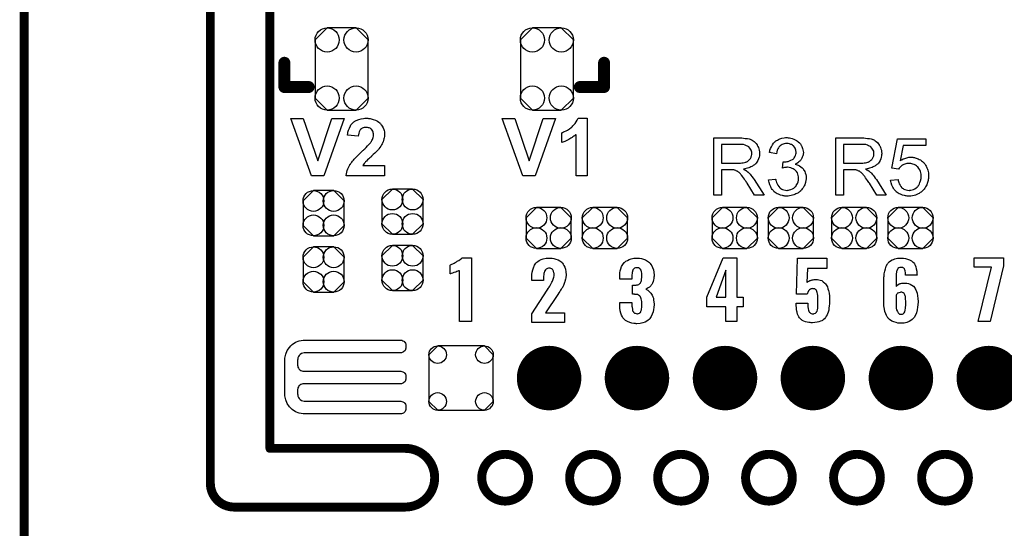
# Model space of a CAD drawing. Extents: x -0.07 to 0.95, y -0.15 to 2.1.
# Tile 9 of 13: x -0.05 to 0.61, y 0.95 to 1.29. Entities that reach past the tile are written whole.
import ezdxf

# ---------------------------------------------------------------- set-up
doc = ezdxf.new("R2010")
doc.units = 0
doc.layers.get('0').update_dxf_attribs({"linetype": 'CONTINUOUS'})
for name, color, linetype in [('gko', 6, 'CONTINUOUS'), ('gto', 2, 'CONTINUOUS'), ('gts', 1, 'CONTINUOUS')]:
    doc.layers.add(name, color=color, linetype=linetype)

# ---------------------------------------------------------------- blocks, each defined once
blk = doc.blocks.new('D34')
at = {"const_width": 0.003}
blk.add_lwpolyline([(-0.0015, 0, 1), (0.0015, 0, 1)], format="xyb", close=True, dxfattribs=at)
blk = doc.blocks.new('D33')
at = {"const_width": 0.004}
blk.add_lwpolyline([(-0.002, 0, 1), (0.002, 0, 1)], format="xyb", close=True, dxfattribs=at)
blk = doc.blocks.new('D75')
blk.add_lwpolyline([(-0.0068, -0.0152), (0.0068, -0.0152), (0.0138, -0.0082), (0.0138, 0.0082), (0.0068, 0.0152), (-0.0068, 0.0152), (-0.0138, 0.0082), (-0.0138, -0.0082)], close=True)
for centre in [(-0.0068, 0.0082), (0.0068, 0.0082), (-0.0068, -0.0082), (0.0068, -0.0082)]:
    blk.add_circle(centre, 0.007)
blk = doc.blocks.new('D77')
blk.add_lwpolyline([(0.0152, -0.0068), (0.0152, 0.0068), (0.0082, 0.0138), (-0.0082, 0.0138), (-0.0152, 0.0068), (-0.0152, -0.0068), (-0.0082, -0.0138), (0.0082, -0.0138)], close=True)
for centre in [(-0.0082, 0.0068), (0.0082, 0.0068), (-0.0082, -0.0068), (0.0082, -0.0068)]:
    blk.add_circle(centre, 0.007)
blk = doc.blocks.new('D78')
blk.add_lwpolyline([(-0.0178, 0.0195), (-0.0178, -0.0195), (-0.0097, -0.0276), (0.0097, -0.0276), (0.0178, -0.0195), (0.0178, 0.0195), (0.0097, 0.0276), (-0.0097, 0.0276)], close=True)
for centre in [(-0.0097, 0.0195), (0.0097, 0.0195), (-0.0097, -0.0195), (0.0097, -0.0195)]:
    blk.add_circle(centre, 0.0081)
blk = doc.blocks.new('D42')
at = {"const_width": 0.02165}
blk.add_lwpolyline([(-0.010825, 0, 1), (0.010825, 0, 1)], format="xyb", close=True, dxfattribs=at)
blk = doc.blocks.new('D43')
blk.add_lwpolyline([(0.0216, -0.0157), (0.0216, 0.0157), (0.0157, 0.0216), (-0.0157, 0.0216), (-0.0216, 0.0157), (-0.0216, -0.0157), (-0.0157, -0.0216), (0.0157, -0.0216)], close=True)
for centre in [(-0.0157, 0.0157), (0.0157, 0.0157), (-0.0157, -0.0157), (0.0157, -0.0157)]:
    blk.add_circle(centre, 0.0059)

msp = doc.modelspace()

# ---------------------------------------------------------------- linework, layer by layer
at = {"layer": 'gko', "color": 6, "const_width": 0.006}
for points in [[(0.075, 0.9764), (0.075, 2.1)], [(0.115, 1), (0.115, 2.055)], [(-0.05, -0.15), (-0.05, 2.01)], [(0.115, 1), (0.2059, 1)], [(0.075, 0.9764), (0.075, 0.9764)], [(0.075, 0.9764), (0.075, 0.9764)], [(0.2572, 0.9803), (0.2572, 0.9803)], [(0.2886, 0.9803), (0.2886, 0.9803)], [(0.2886, 0.9803), (0.2886, 0.9803)], [(0.3162, 0.9803), (0.3162, 0.9803)], [(0.3476, 0.9803), (0.3476, 0.9803)], [(0.3476, 0.9803), (0.3476, 0.9803)], [(0.3753, 0.9803), (0.3753, 0.9803)], [(0.4067, 0.9803), (0.4067, 0.9803)], [(0.4067, 0.9803), (0.4067, 0.9803)], [(0.4343, 0.9803), (0.4343, 0.9803)], [(0.4657, 0.9803), (0.4657, 0.9803)], [(0.4657, 0.9803), (0.4657, 0.9803)], [(0.4934, 0.9803), (0.4934, 0.9803)], [(0.5248, 0.9803), (0.5248, 0.9803)], [(0.5248, 0.9803), (0.5248, 0.9803)], [(0.5525, 0.9803), (0.5525, 0.9803)], [(0.5839, 0.9803), (0.5839, 0.9803)], [(0.5839, 0.9803), (0.5839, 0.9803)], [(0.0907, 0.9606), (0.2059, 0.9606)], [(0.2059, 0.9606), (0.2059, 0.9606)], [(0.2059, 0.9606), (0.2059, 0.9606)]]:
    msp.add_lwpolyline(points, dxfattribs=at)
for points in [[(0.2059, 0.9606, 1), (0.2059, 1)], [(0.2886, 0.9803, 1), (0.2572, 0.9803)], [(0.3476, 0.9803, 1), (0.3162, 0.9803)], [(0.4067, 0.9803, 1), (0.3753, 0.9803)], [(0.4657, 0.9803, 1), (0.4343, 0.9803)], [(0.5248, 0.9803, 1), (0.4934, 0.9803)], [(0.5839, 0.9803, 1), (0.5525, 0.9803)], [(0.075, 0.9764, 0.409717), (0.0907, 0.9606)], [(0.2572, 0.9803, 1), (0.2886, 0.9803)], [(0.3162, 0.9803, 1), (0.3476, 0.9803)], [(0.3753, 0.9803, 1), (0.4067, 0.9803)], [(0.4343, 0.9803, 1), (0.4657, 0.9803)], [(0.4934, 0.9803, 1), (0.5248, 0.9803)], [(0.5525, 0.9803, 1), (0.5839, 0.9803)]]:
    msp.add_lwpolyline(points, format="xyb", dxfattribs=at)
at = {"layer": 'gto', "color": 2, "const_width": 0.008}
for points in [[(0.1247, 1.2426), (0.1247, 1.2589)], [(0.3393, 1.2426), (0.3393, 1.2589)], [(0.1247, 1.2426), (0.141, 1.2426)], [(0.323, 1.2426), (0.3393, 1.2426)]]:
    msp.add_lwpolyline(points, dxfattribs=at)
at = {"layer": 'gto', "color": 2}
for points in [[(0.1511, 1.183), (0.1428, 1.183), (0.129, 1.2214), (0.1374, 1.2214), (0.1471, 1.193), (0.1565, 1.2214), (0.1648, 1.2214), (0.1511, 1.183)], [(0.1807, 1.2216), (0.1812, 1.2215), (0.1817, 1.2215), (0.1823, 1.2214), (0.183, 1.2212), (0.1844, 1.2209), (0.1859, 1.2203), (0.1867, 1.22), (0.1873, 1.2196), (0.1881, 1.2191), (0.1887, 1.2185), (0.1887, 1.2185), (0.1888, 1.2184), (0.1889, 1.2182), (0.1892, 1.218), (0.1894, 1.2177), (0.1897, 1.2173), (0.19, 1.2169), (0.1903, 1.2164), (0.1909, 1.2153), (0.1914, 1.214), (0.1917, 1.2133), (0.1918, 1.2125), (0.1919, 1.2117), (0.1919, 1.2109), (0.1919, 1.2107), (0.1919, 1.2104), (0.1919, 1.2099), (0.1918, 1.2093), (0.1917, 1.2085), (0.1915, 1.2077), (0.1913, 1.2068), (0.191, 1.2059), (0.1909, 1.2058), (0.1908, 1.2055), (0.1906, 1.205), (0.1903, 1.2044), (0.1899, 1.2037), (0.1894, 1.2029), (0.1888, 1.202), (0.1881, 1.201), (0.188, 1.201), (0.1878, 1.2007), (0.1874, 1.2003), (0.1869, 1.1998), (0.1863, 1.1991), (0.1854, 1.1982), (0.1844, 1.1973), (0.1832, 1.1961), (0.1832, 1.196), (0.1831, 1.196), (0.1829, 1.1958), (0.1827, 1.1956), (0.1821, 1.195), (0.1813, 1.1944), (0.1806, 1.1937), (0.1799, 1.1929), (0.1792, 1.1923), (0.179, 1.192), (0.1788, 1.1918), (0.1787, 1.1918), (0.1786, 1.1917), (0.1785, 1.1914), (0.1782, 1.1912), (0.1777, 1.1905), (0.1773, 1.1898), (0.1919, 1.1898), (0.1919, 1.183), (0.1661, 1.183), (0.1661, 1.1831), (0.1661, 1.1832), (0.1662, 1.1834), (0.1662, 1.1837), (0.1663, 1.184), (0.1664, 1.1844), (0.1666, 1.1854), (0.1669, 1.1865), (0.1674, 1.1877), (0.1679, 1.189), (0.1686, 1.1903), (0.1686, 1.1904), (0.1687, 1.1905), (0.1688, 1.1907), (0.1691, 1.1909), (0.1693, 1.1913), (0.1696, 1.1917), (0.17, 1.1922), (0.1705, 1.1928), (0.171, 1.1934), (0.1716, 1.1941), (0.1722, 1.1949), (0.173, 1.1957), (0.1738, 1.1965), (0.1748, 1.1975), (0.1758, 1.1985), (0.1769, 1.1995), (0.177, 1.1996), (0.1771, 1.1998), (0.1773, 1.2), (0.1777, 1.2003), (0.1781, 1.2006), (0.1786, 1.2011), (0.1796, 1.2021), (0.1806, 1.2031), (0.1816, 1.2042), (0.182, 1.2046), (0.1824, 1.2051), (0.1828, 1.2055), (0.183, 1.2059), (0.1831, 1.206), (0.1832, 1.2063), (0.1835, 1.2067), (0.1838, 1.2073), (0.1841, 1.208), (0.1843, 1.2088), (0.1845, 1.2095), (0.1846, 1.2104), (0.1846, 1.2104), (0.1846, 1.2105), (0.1846, 1.2107), (0.1845, 1.2112), (0.1844, 1.2118), (0.1842, 1.2124), (0.184, 1.213), (0.1837, 1.2136), (0.1832, 1.2142), (0.1832, 1.2142), (0.183, 1.2144), (0.1827, 1.2146), (0.1823, 1.2149), (0.1817, 1.2151), (0.1811, 1.2153), (0.1804, 1.2155), (0.1796, 1.2155), (0.1792, 1.2155), (0.1787, 1.2155), (0.1782, 1.2154), (0.1776, 1.2152), (0.177, 1.2149), (0.1764, 1.2146), (0.1758, 1.2141), (0.1758, 1.2141), (0.1756, 1.2139), (0.1754, 1.2135), (0.1752, 1.213), (0.1749, 1.2124), (0.1747, 1.2116), (0.1745, 1.2106), (0.1743, 1.2095), (0.167, 1.2103), (0.167, 1.2103), (0.1671, 1.2105), (0.1671, 1.2108), (0.1672, 1.2112), (0.1672, 1.2117), (0.1674, 1.2123), (0.1676, 1.2129), (0.1677, 1.2136), (0.1683, 1.215), (0.169, 1.2165), (0.1694, 1.2172), (0.1699, 1.2179), (0.1705, 1.2184), (0.1711, 1.219), (0.1711, 1.219), (0.1712, 1.2191), (0.1714, 1.2192), (0.1717, 1.2194), (0.172, 1.2196), (0.1725, 1.2198), (0.1729, 1.2201), (0.1735, 1.2203), (0.1741, 1.2206), (0.1747, 1.2208), (0.1762, 1.2212), (0.1779, 1.2215), (0.1788, 1.2216), (0.1797, 1.2216), (0.1803, 1.2216), (0.1807, 1.2216)], [(0.2931, 1.183), (0.2848, 1.183), (0.271, 1.2214), (0.2794, 1.2214), (0.2891, 1.193), (0.2985, 1.2214), (0.3068, 1.2214), (0.2931, 1.183)], [(0.3279, 1.183), (0.3205, 1.183), (0.3205, 1.2108), (0.3205, 1.2107), (0.3203, 1.2106), (0.3201, 1.2105), (0.3198, 1.2102), (0.3194, 1.2099), (0.319, 1.2095), (0.3184, 1.2091), (0.3178, 1.2087), (0.3171, 1.2083), (0.3164, 1.2078), (0.3156, 1.2073), (0.3148, 1.2069), (0.313, 1.206), (0.311, 1.2053), (0.311, 1.2119), (0.3111, 1.2119), (0.3111, 1.212), (0.3113, 1.212), (0.3115, 1.2121), (0.3121, 1.2124), (0.3128, 1.2127), (0.3138, 1.2131), (0.3148, 1.2137), (0.316, 1.2145), (0.3172, 1.2154), (0.3173, 1.2155), (0.3174, 1.2155), (0.3176, 1.2157), (0.3178, 1.2159), (0.3184, 1.2165), (0.3191, 1.2172), (0.3198, 1.2181), (0.3206, 1.2192), (0.3213, 1.2204), (0.3219, 1.2216), (0.3279, 1.2216), (0.3279, 1.183)], [(0.4313, 1.2084), (0.4318, 1.2084), (0.4329, 1.2083), (0.4341, 1.2081), (0.4355, 1.208), (0.4367, 1.2077), (0.4373, 1.2075), (0.4378, 1.2074), (0.4379, 1.2074), (0.4379, 1.2073), (0.4383, 1.2071), (0.4388, 1.2069), (0.4394, 1.2065), (0.44, 1.206), (0.4408, 1.2054), (0.4414, 1.2046), (0.4421, 1.2037), (0.4421, 1.2036), (0.4421, 1.2036), (0.4424, 1.2032), (0.4426, 1.2027), (0.4429, 1.202), (0.4432, 1.2011), (0.4435, 1.2001), (0.4436, 1.1991), (0.4437, 1.1979), (0.4437, 1.1979), (0.4437, 1.1977), (0.4437, 1.1975), (0.4436, 1.1973), (0.4436, 1.1969), (0.4436, 1.1965), (0.4434, 1.1955), (0.443, 1.1944), (0.4426, 1.1933), (0.4419, 1.1921), (0.4415, 1.1915), (0.441, 1.191), (0.441, 1.1909), (0.4409, 1.1909), (0.4408, 1.1907), (0.4405, 1.1905), (0.4403, 1.1903), (0.4399, 1.1901), (0.4395, 1.1898), (0.439, 1.1895), (0.4385, 1.1892), (0.4379, 1.1889), (0.4372, 1.1886), (0.4365, 1.1883), (0.4356, 1.1881), (0.4348, 1.1878), (0.4339, 1.1876), (0.4329, 1.1875), (0.433, 1.1874), (0.4332, 1.1873), (0.4335, 1.1871), (0.434, 1.1869), (0.435, 1.1863), (0.4355, 1.1859), (0.4359, 1.1855), (0.436, 1.1854), (0.4363, 1.1852), (0.4368, 1.1847), (0.4373, 1.1842), (0.4379, 1.1834), (0.4386, 1.1825), (0.4394, 1.1815), (0.4401, 1.1804), (0.4467, 1.17), (0.4404, 1.17), (0.4354, 1.178), (0.4354, 1.178), (0.4353, 1.1782), (0.4351, 1.1783), (0.435, 1.1785), (0.4346, 1.1792), (0.4341, 1.1799), (0.4335, 1.1808), (0.4329, 1.1817), (0.4323, 1.1825), (0.4317, 1.1833), (0.4316, 1.1833), (0.4315, 1.1835), (0.4312, 1.1839), (0.4308, 1.1843), (0.43, 1.1851), (0.4295, 1.1855), (0.4291, 1.1858), (0.429, 1.1859), (0.4289, 1.1859), (0.4287, 1.186), (0.4284, 1.1862), (0.428, 1.1864), (0.4277, 1.1865), (0.4268, 1.1868), (0.4267, 1.1868), (0.4266, 1.1869), (0.4264, 1.1869), (0.4261, 1.1869), (0.4257, 1.187), (0.4253, 1.187), (0.4247, 1.187), (0.4181, 1.187), (0.4181, 1.17), (0.413, 1.17), (0.413, 1.2084), (0.4308, 1.2084), (0.4313, 1.2084)], [(0.4302, 1.2041), (0.4181, 1.2041), (0.4181, 1.1914), (0.4295, 1.1914), (0.4302, 1.1915), (0.431, 1.1915), (0.4319, 1.1916), (0.4328, 1.1917), (0.4336, 1.1919), (0.4344, 1.1921), (0.4345, 1.1921), (0.4348, 1.1923), (0.4351, 1.1924), (0.4355, 1.1926), (0.436, 1.193), (0.4365, 1.1934), (0.437, 1.1939), (0.4374, 1.1944), (0.4375, 1.1945), (0.4376, 1.1947), (0.4378, 1.195), (0.438, 1.1955), (0.4381, 1.196), (0.4383, 1.1965), (0.4384, 1.1972), (0.4385, 1.1979), (0.4385, 1.1979), (0.4385, 1.198), (0.4384, 1.1983), (0.4384, 1.1988), (0.4383, 1.1995), (0.438, 1.2001), (0.4376, 1.2009), (0.4371, 1.2016), (0.4365, 1.2024), (0.4364, 1.2024), (0.4361, 1.2026), (0.4356, 1.2029), (0.4349, 1.2032), (0.4341, 1.2036), (0.433, 1.2039), (0.4317, 1.2041), (0.4302, 1.2041)], [(0.4629, 1.2085), (0.4637, 1.2084), (0.4646, 1.2082), (0.4656, 1.208), (0.4666, 1.2076), (0.4676, 1.2072), (0.4676, 1.2072), (0.4677, 1.2071), (0.468, 1.207), (0.4685, 1.2066), (0.4691, 1.2062), (0.4697, 1.2057), (0.4704, 1.2051), (0.4711, 1.2044), (0.4716, 1.2035), (0.4717, 1.2034), (0.4718, 1.2031), (0.4721, 1.2026), (0.4723, 1.202), (0.4726, 1.2013), (0.4728, 1.2005), (0.473, 1.1995), (0.4731, 1.1986), (0.4731, 1.1985), (0.4731, 1.1981), (0.473, 1.1977), (0.4729, 1.1971), (0.4727, 1.1964), (0.4724, 1.1956), (0.4721, 1.1948), (0.4717, 1.194), (0.4716, 1.1939), (0.4714, 1.1937), (0.4711, 1.1933), (0.4707, 1.1929), (0.4701, 1.1924), (0.4694, 1.1918), (0.4687, 1.1913), (0.4677, 1.1908), (0.4678, 1.1908), (0.4679, 1.1908), (0.4681, 1.1907), (0.4683, 1.1906), (0.4689, 1.1904), (0.4697, 1.1901), (0.4706, 1.1896), (0.4714, 1.1891), (0.4723, 1.1884), (0.4731, 1.1875), (0.4731, 1.1874), (0.4733, 1.1871), (0.4737, 1.1865), (0.474, 1.1858), (0.4743, 1.1849), (0.4747, 1.1839), (0.4749, 1.1827), (0.4749, 1.1813), (0.4749, 1.1813), (0.4749, 1.1811), (0.4749, 1.1808), (0.4749, 1.1805), (0.4748, 1.18), (0.4747, 1.1795), (0.4746, 1.179), (0.4745, 1.1784), (0.474, 1.177), (0.4737, 1.1763), (0.4734, 1.1757), (0.4729, 1.1749), (0.4724, 1.1742), (0.4719, 1.1735), (0.4712, 1.1728), (0.4712, 1.1728), (0.4711, 1.1727), (0.4708, 1.1725), (0.4706, 1.1723), (0.4702, 1.172), (0.4698, 1.1717), (0.4693, 1.1714), (0.4687, 1.1711), (0.4681, 1.1708), (0.4673, 1.1704), (0.4666, 1.1702), (0.4658, 1.1699), (0.4649, 1.1697), (0.4639, 1.1695), (0.463, 1.1694), (0.462, 1.1693), (0.4615, 1.1693), (0.4611, 1.1694), (0.4607, 1.1694), (0.4602, 1.1695), (0.4596, 1.1696), (0.459, 1.1697), (0.4577, 1.1701), (0.4563, 1.1706), (0.4556, 1.1709), (0.4549, 1.1713), (0.4542, 1.1718), (0.4536, 1.1723), (0.4535, 1.1724), (0.4534, 1.1725), (0.4532, 1.1727), (0.4531, 1.1729), (0.4528, 1.1732), (0.4525, 1.1736), (0.4522, 1.1739), (0.4518, 1.1744), (0.4515, 1.175), (0.4512, 1.1755), (0.4506, 1.1769), (0.4501, 1.1784), (0.4499, 1.1793), (0.4498, 1.1802), (0.4545, 1.1808), (0.4545, 1.1807), (0.4546, 1.1806), (0.4546, 1.1804), (0.4547, 1.1801), (0.4547, 1.1798), (0.4548, 1.1794), (0.4551, 1.1785), (0.4555, 1.1775), (0.456, 1.1766), (0.4566, 1.1757), (0.4572, 1.1749), (0.4573, 1.1749), (0.4576, 1.1747), (0.458, 1.1744), (0.4586, 1.1741), (0.4592, 1.1738), (0.4601, 1.1735), (0.461, 1.1733), (0.462, 1.1732), (0.4623, 1.1732), (0.4626, 1.1733), (0.4632, 1.1733), (0.4639, 1.1735), (0.4648, 1.1738), (0.4658, 1.1742), (0.4667, 1.1747), (0.4676, 1.1755), (0.4677, 1.1756), (0.468, 1.1759), (0.4683, 1.1764), (0.4688, 1.1771), (0.4692, 1.1779), (0.4696, 1.1789), (0.4698, 1.18), (0.4699, 1.1812), (0.4699, 1.1813), (0.4699, 1.1814), (0.4699, 1.1815), (0.4699, 1.1818), (0.4698, 1.1824), (0.4697, 1.1831), (0.4694, 1.184), (0.4691, 1.1849), (0.4685, 1.1858), (0.4678, 1.1866), (0.4677, 1.1867), (0.4674, 1.1869), (0.4669, 1.1873), (0.4663, 1.1876), (0.4656, 1.188), (0.4646, 1.1884), (0.4636, 1.1886), (0.4624, 1.1887), (0.4619, 1.1887), (0.4615, 1.1886), (0.461, 1.1886), (0.4605, 1.1885), (0.4598, 1.1884), (0.4591, 1.1882), (0.4596, 1.1924), (0.4599, 1.1924), (0.4601, 1.1923), (0.4608, 1.1923), (0.4615, 1.1924), (0.4622, 1.1925), (0.463, 1.1927), (0.4639, 1.193), (0.4648, 1.1934), (0.4658, 1.1939), (0.4658, 1.1939), (0.4659, 1.1939), (0.4662, 1.1941), (0.4666, 1.1945), (0.467, 1.195), (0.4674, 1.1958), (0.4678, 1.1966), (0.4681, 1.1975), (0.4682, 1.1981), (0.4682, 1.1987), (0.4682, 1.1987), (0.4682, 1.1988), (0.4682, 1.1991), (0.4681, 1.1996), (0.468, 1.2002), (0.4678, 1.2009), (0.4675, 1.2016), (0.4671, 1.2023), (0.4664, 1.203), (0.4664, 1.203), (0.4661, 1.2032), (0.4657, 1.2035), (0.4652, 1.2039), (0.4646, 1.2041), (0.4638, 1.2044), (0.4629, 1.2046), (0.4619, 1.2047), (0.4615, 1.2047), (0.461, 1.2046), (0.4603, 1.2045), (0.4596, 1.2042), (0.4588, 1.204), (0.4581, 1.2035), (0.4573, 1.203), (0.4573, 1.2029), (0.4571, 1.2026), (0.4567, 1.2022), (0.4563, 1.2017), (0.456, 1.201), (0.4556, 1.2001), (0.4552, 1.199), (0.455, 1.1978), (0.4503, 1.1986), (0.4503, 1.1987), (0.4504, 1.1989), (0.4504, 1.1991), (0.4505, 1.1994), (0.4506, 1.1998), (0.4507, 1.2002), (0.4511, 1.2013), (0.4516, 1.2025), (0.4523, 1.2037), (0.4531, 1.2049), (0.4542, 1.206), (0.4542, 1.206), (0.4543, 1.2061), (0.4545, 1.2062), (0.4547, 1.2064), (0.455, 1.2066), (0.4554, 1.2068), (0.4558, 1.207), (0.4563, 1.2073), (0.4574, 1.2077), (0.4587, 1.2082), (0.4602, 1.2085), (0.461, 1.2086), (0.4623, 1.2086), (0.4629, 1.2085)], [(0.5133, 1.2084), (0.5138, 1.2084), (0.5149, 1.2083), (0.5161, 1.2081), (0.5175, 1.208), (0.5187, 1.2077), (0.5193, 1.2075), (0.5198, 1.2074), (0.5199, 1.2074), (0.5199, 1.2073), (0.5203, 1.2071), (0.5208, 1.2069), (0.5214, 1.2065), (0.522, 1.206), (0.5228, 1.2054), (0.5234, 1.2046), (0.5241, 1.2037), (0.5241, 1.2036), (0.5241, 1.2036), (0.5244, 1.2032), (0.5246, 1.2027), (0.5249, 1.202), (0.5252, 1.2011), (0.5255, 1.2001), (0.5256, 1.1991), (0.5257, 1.1979), (0.5257, 1.1979), (0.5257, 1.1977), (0.5257, 1.1975), (0.5256, 1.1973), (0.5256, 1.1969), (0.5256, 1.1965), (0.5254, 1.1955), (0.525, 1.1944), (0.5246, 1.1933), (0.5239, 1.1921), (0.5235, 1.1915), (0.523, 1.191), (0.523, 1.1909), (0.5229, 1.1909), (0.5228, 1.1907), (0.5225, 1.1905), (0.5222, 1.1903), (0.5219, 1.1901), (0.5215, 1.1898), (0.521, 1.1895), (0.5205, 1.1892), (0.5199, 1.1889), (0.5192, 1.1886), (0.5185, 1.1883), (0.5176, 1.1881), (0.5168, 1.1878), (0.5159, 1.1876), (0.5149, 1.1875), (0.515, 1.1874), (0.5152, 1.1873), (0.5155, 1.1871), (0.516, 1.1869), (0.517, 1.1863), (0.5175, 1.1859), (0.5179, 1.1855), (0.518, 1.1854), (0.5183, 1.1852), (0.5188, 1.1847), (0.5193, 1.1842), (0.5199, 1.1834), (0.5206, 1.1825), (0.5214, 1.1815), (0.5221, 1.1804), (0.5287, 1.17), (0.5224, 1.17), (0.5174, 1.178), (0.5174, 1.178), (0.5173, 1.1782), (0.5171, 1.1783), (0.517, 1.1785), (0.5166, 1.1792), (0.5161, 1.1799), (0.5155, 1.1808), (0.5149, 1.1817), (0.5143, 1.1825), (0.5137, 1.1833), (0.5136, 1.1833), (0.5135, 1.1835), (0.5132, 1.1839), (0.5128, 1.1843), (0.512, 1.1851), (0.5115, 1.1855), (0.5111, 1.1858), (0.511, 1.1859), (0.5109, 1.1859), (0.5107, 1.186), (0.5104, 1.1862), (0.51, 1.1864), (0.5097, 1.1865), (0.5088, 1.1868), (0.5087, 1.1868), (0.5086, 1.1869), (0.5084, 1.1869), (0.5081, 1.1869), (0.5077, 1.187), (0.5073, 1.187), (0.5067, 1.187), (0.5001, 1.187), (0.5001, 1.17), (0.495, 1.17), (0.495, 1.2084), (0.5128, 1.2084), (0.5133, 1.2084)], [(0.5122, 1.2041), (0.5001, 1.2041), (0.5001, 1.1914), (0.5115, 1.1914), (0.5122, 1.1915), (0.513, 1.1915), (0.5139, 1.1916), (0.5148, 1.1917), (0.5156, 1.1919), (0.5164, 1.1921), (0.5165, 1.1921), (0.5168, 1.1923), (0.5171, 1.1924), (0.5175, 1.1926), (0.518, 1.193), (0.5185, 1.1934), (0.519, 1.1939), (0.5194, 1.1944), (0.5195, 1.1945), (0.5196, 1.1947), (0.5198, 1.195), (0.52, 1.1955), (0.5201, 1.196), (0.5203, 1.1965), (0.5204, 1.1972), (0.5205, 1.1979), (0.5205, 1.1979), (0.5205, 1.198), (0.5204, 1.1983), (0.5204, 1.1988), (0.5203, 1.1995), (0.52, 1.2001), (0.5196, 1.2009), (0.5191, 1.2016), (0.5185, 1.2024), (0.5184, 1.2024), (0.5181, 1.2026), (0.5176, 1.2029), (0.5169, 1.2032), (0.5161, 1.2036), (0.515, 1.2039), (0.5137, 1.2041), (0.5122, 1.2041)], [(0.5554, 1.2034), (0.54, 1.2034), (0.538, 1.193), (0.538, 1.1931), (0.5381, 1.1931), (0.5383, 1.1933), (0.5386, 1.1934), (0.5389, 1.1936), (0.5393, 1.1938), (0.5402, 1.1943), (0.5413, 1.1947), (0.5425, 1.1951), (0.5438, 1.1954), (0.5445, 1.1955), (0.5457, 1.1955), (0.5461, 1.1954), (0.5465, 1.1954), (0.547, 1.1953), (0.5476, 1.1952), (0.5482, 1.195), (0.5495, 1.1946), (0.5502, 1.1944), (0.5509, 1.194), (0.5517, 1.1936), (0.5524, 1.1931), (0.5531, 1.1926), (0.5537, 1.192), (0.5538, 1.1919), (0.5539, 1.1918), (0.5541, 1.1916), (0.5543, 1.1914), (0.5546, 1.191), (0.5548, 1.1906), (0.5552, 1.1901), (0.5555, 1.1895), (0.5558, 1.1889), (0.5561, 1.1883), (0.5564, 1.1875), (0.5567, 1.1867), (0.5569, 1.1859), (0.557, 1.1849), (0.5572, 1.184), (0.5572, 1.183), (0.5572, 1.1829), (0.5572, 1.1828), (0.5572, 1.1825), (0.5572, 1.1821), (0.5571, 1.1817), (0.557, 1.1812), (0.5569, 1.1805), (0.5568, 1.1799), (0.5565, 1.1785), (0.5559, 1.177), (0.5556, 1.1762), (0.5552, 1.1755), (0.5547, 1.1747), (0.5542, 1.174), (0.5541, 1.1739), (0.554, 1.1738), (0.5538, 1.1736), (0.5535, 1.1733), (0.5531, 1.1729), (0.5527, 1.1725), (0.5521, 1.1721), (0.5515, 1.1717), (0.5508, 1.1712), (0.5501, 1.1708), (0.5492, 1.1704), (0.5483, 1.1701), (0.5474, 1.1698), (0.5463, 1.1696), (0.5452, 1.1694), (0.5441, 1.1693), (0.5436, 1.1693), (0.5432, 1.1694), (0.5427, 1.1694), (0.5422, 1.1695), (0.5416, 1.1696), (0.541, 1.1697), (0.5396, 1.1701), (0.5382, 1.1706), (0.5375, 1.1709), (0.5368, 1.1713), (0.5361, 1.1717), (0.5355, 1.1722), (0.5354, 1.1723), (0.5353, 1.1723), (0.5352, 1.1726), (0.535, 1.1728), (0.5347, 1.1731), (0.5344, 1.1734), (0.5341, 1.1738), (0.5338, 1.1743), (0.5335, 1.1748), (0.5331, 1.1754), (0.5325, 1.1768), (0.532, 1.1783), (0.5319, 1.1792), (0.5317, 1.18), (0.5367, 1.1804), (0.5367, 1.1804), (0.5367, 1.1803), (0.5367, 1.1801), (0.5368, 1.1798), (0.537, 1.1792), (0.5372, 1.1784), (0.5375, 1.1775), (0.538, 1.1766), (0.5385, 1.1758), (0.5392, 1.175), (0.5393, 1.1749), (0.5395, 1.1747), (0.54, 1.1744), (0.5406, 1.1741), (0.5412, 1.1738), (0.5421, 1.1735), (0.543, 1.1733), (0.5441, 1.1732), (0.5444, 1.1732), (0.5446, 1.1733), (0.5453, 1.1733), (0.5461, 1.1736), (0.547, 1.1738), (0.5479, 1.1743), (0.5489, 1.1749), (0.5494, 1.1753), (0.5498, 1.1758), (0.5499, 1.1758), (0.5499, 1.1759), (0.5501, 1.176), (0.5502, 1.1762), (0.5506, 1.1768), (0.5511, 1.1776), (0.5514, 1.1785), (0.5518, 1.1797), (0.5521, 1.1811), (0.5522, 1.1818), (0.5522, 1.1826), (0.5522, 1.1827), (0.5522, 1.1828), (0.5522, 1.183), (0.5522, 1.1833), (0.5522, 1.1836), (0.5521, 1.184), (0.5519, 1.1849), (0.5517, 1.1859), (0.5513, 1.187), (0.5507, 1.188), (0.5499, 1.1889), (0.5499, 1.189), (0.5498, 1.189), (0.5496, 1.1893), (0.5491, 1.1897), (0.5484, 1.1901), (0.5475, 1.1905), (0.5465, 1.1909), (0.5453, 1.1912), (0.5447, 1.1913), (0.5436, 1.1913), (0.5432, 1.1913), (0.5426, 1.1912), (0.542, 1.191), (0.5413, 1.1909), (0.5406, 1.1906), (0.5398, 1.1903), (0.5398, 1.1902), (0.5396, 1.1901), (0.5392, 1.1898), (0.5388, 1.1895), (0.5383, 1.1891), (0.5379, 1.1886), (0.5374, 1.1881), (0.537, 1.1875), (0.5326, 1.1881), (0.5363, 1.2079), (0.5554, 1.2079), (0.5554, 1.2034)], [(0.2503, 1.0851), (0.2422, 1.0851), (0.2422, 1.1194), (0.242, 1.1193), (0.2418, 1.1192), (0.2415, 1.1191), (0.2411, 1.1189), (0.2405, 1.1187), (0.2397, 1.1184), (0.2387, 1.1181), (0.2387, 1.1181), (0.2384, 1.118), (0.238, 1.1178), (0.2376, 1.1176), (0.2367, 1.1173), (0.2362, 1.1171), (0.236, 1.1171), (0.236, 1.1231), (0.2361, 1.1231), (0.2363, 1.1233), (0.2367, 1.1235), (0.2372, 1.1237), (0.2378, 1.124), (0.2386, 1.1244), (0.2394, 1.1248), (0.2403, 1.1253), (0.2404, 1.1254), (0.2407, 1.1256), (0.2412, 1.1258), (0.2417, 1.1261), (0.2429, 1.127), (0.2435, 1.1275), (0.2439, 1.1279), (0.2503, 1.1279), (0.2503, 1.0851)], [(0.3034, 1.1277), (0.3044, 1.1277), (0.3056, 1.1275), (0.3069, 1.1271), (0.3084, 1.1266), (0.3097, 1.1259), (0.3109, 1.1249), (0.311, 1.1247), (0.3114, 1.1244), (0.3118, 1.1237), (0.3124, 1.1227), (0.3129, 1.1216), (0.3134, 1.1202), (0.3137, 1.1185), (0.3138, 1.1166), (0.3138, 1.1165), (0.3138, 1.1162), (0.3138, 1.1157), (0.3137, 1.1151), (0.3136, 1.1144), (0.3134, 1.1137), (0.313, 1.112), (0.313, 1.1119), (0.3129, 1.1117), (0.3128, 1.1113), (0.3125, 1.1107), (0.312, 1.1094), (0.3113, 1.1081), (0.3112, 1.108), (0.3111, 1.1078), (0.3109, 1.1074), (0.3105, 1.1068), (0.3101, 1.1062), (0.3095, 1.1054), (0.3089, 1.1044), (0.3082, 1.1033), (0.2999, 1.0909), (0.3127, 1.0909), (0.3127, 1.0845), (0.2908, 1.0845), (0.2908, 1.0903), (0.3012, 1.1063), (0.3018, 1.1073), (0.3019, 1.1074), (0.3021, 1.1078), (0.3024, 1.1083), (0.3029, 1.109), (0.3034, 1.1098), (0.3039, 1.1107), (0.3043, 1.1115), (0.3047, 1.1123), (0.3048, 1.1123), (0.3049, 1.1126), (0.305, 1.113), (0.3052, 1.1136), (0.3054, 1.1143), (0.3055, 1.115), (0.3057, 1.1158), (0.3057, 1.1168), (0.3057, 1.1168), (0.3057, 1.1171), (0.3057, 1.1175), (0.3056, 1.1179), (0.3054, 1.119), (0.3051, 1.1195), (0.3049, 1.1199), (0.3049, 1.12), (0.3047, 1.1201), (0.3043, 1.1205), (0.3036, 1.1208), (0.3031, 1.1209), (0.3026, 1.121), (0.3023, 1.121), (0.3019, 1.1209), (0.3014, 1.1207), (0.3009, 1.1206), (0.3004, 1.1202), (0.2999, 1.1198), (0.2995, 1.1193), (0.2995, 1.1192), (0.2994, 1.1189), (0.2993, 1.1186), (0.2991, 1.1181), (0.2989, 1.1174), (0.2989, 1.1166), (0.2987, 1.1157), (0.2987, 1.1146), (0.2987, 1.1127), (0.2908, 1.1127), (0.2908, 1.1148), (0.2908, 1.1148), (0.2908, 1.115), (0.2908, 1.1153), (0.2909, 1.1158), (0.2909, 1.1163), (0.2909, 1.1168), (0.2911, 1.1183), (0.2914, 1.1198), (0.2919, 1.1213), (0.2927, 1.1229), (0.2936, 1.1243), (0.2938, 1.1245), (0.2941, 1.1249), (0.2949, 1.1254), (0.2958, 1.1261), (0.297, 1.1267), (0.2985, 1.1272), (0.3004, 1.1277), (0.3024, 1.1278), (0.3029, 1.1278), (0.3034, 1.1277)], [(0.3622, 1.1277), (0.3632, 1.1276), (0.3645, 1.1274), (0.3658, 1.127), (0.3672, 1.1265), (0.3685, 1.1257), (0.3698, 1.1247), (0.37, 1.1246), (0.3703, 1.1242), (0.3708, 1.1235), (0.3714, 1.1226), (0.3719, 1.1214), (0.3724, 1.1199), (0.3727, 1.1183), (0.3729, 1.1163), (0.3729, 1.1161), (0.3729, 1.1157), (0.3728, 1.1149), (0.3727, 1.1141), (0.3725, 1.1131), (0.3722, 1.1121), (0.3718, 1.111), (0.3713, 1.11), (0.3712, 1.1099), (0.371, 1.1096), (0.3707, 1.1092), (0.3702, 1.1087), (0.3697, 1.1082), (0.369, 1.1077), (0.3682, 1.1073), (0.3674, 1.1069), (0.3675, 1.1069), (0.3676, 1.1068), (0.3679, 1.1067), (0.3682, 1.1065), (0.3686, 1.1062), (0.3691, 1.1058), (0.3696, 1.1054), (0.3701, 1.1049), (0.3706, 1.1043), (0.3711, 1.1036), (0.3716, 1.1028), (0.372, 1.1018), (0.3724, 1.1008), (0.3726, 1.0995), (0.3728, 1.0983), (0.3729, 1.0968), (0.3729, 1.0967), (0.3729, 1.0965), (0.3729, 1.0962), (0.3729, 1.0958), (0.3728, 1.0953), (0.3727, 1.0946), (0.3725, 1.0933), (0.3722, 1.0917), (0.3717, 1.0901), (0.371, 1.0885), (0.3701, 1.0871), (0.37, 1.0869), (0.3696, 1.0866), (0.369, 1.086), (0.368, 1.0854), (0.3668, 1.0848), (0.3653, 1.0842), (0.3635, 1.0838), (0.3614, 1.0837), (0.3608, 1.0837), (0.3604, 1.0838), (0.3599, 1.0838), (0.3593, 1.0838), (0.358, 1.0841), (0.3565, 1.0845), (0.355, 1.0851), (0.3536, 1.0859), (0.3525, 1.087), (0.3524, 1.0872), (0.352, 1.0876), (0.3516, 1.0884), (0.3511, 1.0894), (0.3506, 1.0908), (0.3502, 1.0924), (0.3499, 1.0943), (0.3498, 1.0965), (0.3498, 1.098), (0.358, 1.098), (0.358, 1.0966), (0.358, 1.0964), (0.358, 1.0961), (0.358, 1.0954), (0.3581, 1.0948), (0.3584, 1.0932), (0.3585, 1.0924), (0.3588, 1.0918), (0.3588, 1.0918), (0.359, 1.0916), (0.3591, 1.0914), (0.3594, 1.0912), (0.3598, 1.0908), (0.3602, 1.0907), (0.3608, 1.0905), (0.3615, 1.0904), (0.3618, 1.0904), (0.3621, 1.0905), (0.3625, 1.0906), (0.363, 1.0908), (0.3634, 1.091), (0.3638, 1.0913), (0.364, 1.0918), (0.364, 1.0919), (0.3641, 1.0921), (0.3643, 1.0925), (0.3644, 1.093), (0.3645, 1.0937), (0.3646, 1.0945), (0.3647, 1.0954), (0.3647, 1.0966), (0.3647, 1.0968), (0.3647, 1.0972), (0.3646, 1.0978), (0.3646, 1.0986), (0.3643, 1.1003), (0.364, 1.1011), (0.3637, 1.1018), (0.3636, 1.1018), (0.3635, 1.102), (0.3633, 1.1023), (0.3629, 1.1026), (0.3624, 1.1029), (0.3617, 1.1032), (0.361, 1.1033), (0.36, 1.1034), (0.36, 1.1034), (0.3598, 1.1035), (0.3585, 1.1035), (0.3585, 1.1095), (0.3603, 1.1095), (0.3608, 1.1096), (0.3614, 1.1097), (0.362, 1.1098), (0.3626, 1.1101), (0.3632, 1.1104), (0.3636, 1.1109), (0.3637, 1.111), (0.3638, 1.1112), (0.364, 1.1116), (0.3642, 1.1121), (0.3644, 1.1128), (0.3645, 1.1137), (0.3646, 1.1147), (0.3647, 1.1158), (0.3647, 1.1159), (0.3647, 1.1163), (0.3647, 1.1168), (0.3646, 1.1174), (0.3644, 1.1188), (0.3642, 1.1193), (0.364, 1.1199), (0.364, 1.12), (0.3638, 1.1202), (0.3636, 1.1203), (0.3634, 1.1206), (0.363, 1.1208), (0.3625, 1.1211), (0.362, 1.1212), (0.3613, 1.1212), (0.361, 1.1212), (0.3606, 1.1212), (0.3603, 1.1211), (0.3598, 1.1209), (0.3594, 1.1206), (0.359, 1.1202), (0.3587, 1.1198), (0.3587, 1.1197), (0.3586, 1.1195), (0.3585, 1.1192), (0.3584, 1.1187), (0.3582, 1.1181), (0.3581, 1.1174), (0.358, 1.1166), (0.358, 1.1156), (0.358, 1.1137), (0.3498, 1.1137), (0.3498, 1.116), (0.3498, 1.1161), (0.3498, 1.1163), (0.3498, 1.1165), (0.3499, 1.1169), (0.3499, 1.1174), (0.35, 1.1179), (0.3502, 1.1192), (0.3505, 1.1206), (0.351, 1.122), (0.3518, 1.1234), (0.3528, 1.1247), (0.353, 1.1248), (0.3534, 1.1252), (0.354, 1.1257), (0.355, 1.1262), (0.3562, 1.1267), (0.3576, 1.1272), (0.3594, 1.1276), (0.3613, 1.1277), (0.3618, 1.1277), (0.3622, 1.1277)], [(0.4285, 1.1014), (0.4328, 1.1014), (0.4328, 1.0951), (0.4285, 1.0951), (0.4285, 1.0851), (0.4211, 1.0851), (0.4211, 1.0951), (0.4082, 1.0951), (0.4082, 1.1016), (0.4193, 1.1279), (0.4285, 1.1279), (0.4285, 1.1014)], [(0.4889, 1.1207), (0.4759, 1.1207), (0.4755, 1.1114), (0.4756, 1.1115), (0.476, 1.1118), (0.4764, 1.1121), (0.4768, 1.1123), (0.4774, 1.1126), (0.4779, 1.1128), (0.478, 1.1128), (0.4783, 1.1129), (0.4786, 1.113), (0.4791, 1.1132), (0.4797, 1.1132), (0.4804, 1.1133), (0.4819, 1.1134), (0.4823, 1.1134), (0.4826, 1.1133), (0.4834, 1.1132), (0.4844, 1.113), (0.4854, 1.1126), (0.4865, 1.1119), (0.4875, 1.111), (0.488, 1.1105), (0.4884, 1.1098), (0.4885, 1.1097), (0.4888, 1.1092), (0.4892, 1.1084), (0.4896, 1.1072), (0.4899, 1.1059), (0.4904, 1.1042), (0.4906, 1.1022), (0.4907, 1.0999), (0.4907, 1.0998), (0.4907, 1.0997), (0.4907, 1.0994), (0.4907, 1.0991), (0.4906, 1.0982), (0.4906, 1.097), (0.4904, 1.0957), (0.4903, 1.0942), (0.4901, 1.0928), (0.4898, 1.0915), (0.4898, 1.0913), (0.4896, 1.0909), (0.4894, 1.0903), (0.489, 1.0896), (0.4885, 1.0887), (0.4879, 1.0879), (0.4872, 1.087), (0.4864, 1.0862), (0.4863, 1.0862), (0.4859, 1.0859), (0.4854, 1.0857), (0.4845, 1.0853), (0.4835, 1.0849), (0.4823, 1.0847), (0.4809, 1.0844), (0.4792, 1.0843), (0.4784, 1.0843), (0.4777, 1.0844), (0.4767, 1.0845), (0.4756, 1.0847), (0.4745, 1.085), (0.4734, 1.0853), (0.4724, 1.0858), (0.4724, 1.0859), (0.472, 1.0862), (0.4716, 1.0865), (0.4711, 1.087), (0.4706, 1.0876), (0.47, 1.0883), (0.4695, 1.0892), (0.4691, 1.0902), (0.4691, 1.0904), (0.4689, 1.0907), (0.4689, 1.0914), (0.4687, 1.0922), (0.4685, 1.0932), (0.4684, 1.0945), (0.4683, 1.0958), (0.4682, 1.0974), (0.4761, 1.0974), (0.4761, 1.0972), (0.4761, 1.0968), (0.4761, 1.0962), (0.4762, 1.0953), (0.4764, 1.0936), (0.4765, 1.0927), (0.4768, 1.092), (0.4768, 1.0919), (0.4769, 1.0917), (0.4771, 1.0915), (0.4774, 1.0912), (0.4778, 1.0908), (0.4783, 1.0906), (0.4789, 1.0904), (0.4795, 1.0903), (0.4798, 1.0903), (0.4801, 1.0904), (0.4804, 1.0905), (0.4812, 1.0908), (0.4815, 1.0911), (0.4819, 1.0914), (0.4819, 1.0915), (0.4819, 1.0916), (0.4821, 1.0918), (0.4823, 1.0922), (0.4825, 1.0931), (0.4828, 1.0942), (0.4828, 1.0943), (0.4828, 1.0946), (0.4829, 1.095), (0.4829, 1.0956), (0.4829, 1.0963), (0.4829, 1.0972), (0.4829, 1.0983), (0.4829, 1.0996), (0.4829, 1.0997), (0.4829, 1.0997), (0.4829, 1.1002), (0.4829, 1.1009), (0.4829, 1.1017), (0.4828, 1.1027), (0.4826, 1.1037), (0.4824, 1.1046), (0.4822, 1.1054), (0.4822, 1.1055), (0.482, 1.1057), (0.4819, 1.106), (0.4816, 1.1064), (0.4812, 1.1067), (0.4807, 1.107), (0.48, 1.1072), (0.4793, 1.1073), (0.4792, 1.1073), (0.4789, 1.1072), (0.4784, 1.1072), (0.4778, 1.1068), (0.4772, 1.1064), (0.4766, 1.1057), (0.476, 1.1047), (0.4759, 1.1042), (0.4757, 1.1035), (0.4686, 1.1035), (0.4692, 1.1278), (0.4889, 1.1278), (0.4889, 1.1207)], [(0.5404, 1.1276), (0.5417, 1.1274), (0.5431, 1.1271), (0.5444, 1.1266), (0.5457, 1.1259), (0.5467, 1.125), (0.5468, 1.1249), (0.5472, 1.1245), (0.5476, 1.1239), (0.5481, 1.123), (0.5485, 1.1219), (0.5489, 1.1205), (0.5492, 1.1189), (0.5493, 1.1169), (0.5494, 1.1162), (0.5417, 1.1162), (0.5417, 1.1164), (0.5417, 1.1167), (0.5417, 1.1172), (0.5416, 1.1179), (0.5414, 1.1192), (0.5412, 1.1199), (0.5411, 1.1204), (0.5411, 1.1204), (0.541, 1.1205), (0.5408, 1.1207), (0.5406, 1.1209), (0.5402, 1.1212), (0.5398, 1.1214), (0.5393, 1.1214), (0.5387, 1.1215), (0.5384, 1.1215), (0.5379, 1.1214), (0.5372, 1.1212), (0.5366, 1.1207), (0.5365, 1.1205), (0.5363, 1.1204), (0.5362, 1.1201), (0.5361, 1.1198), (0.5359, 1.1193), (0.5357, 1.1188), (0.5356, 1.1181), (0.5356, 1.118), (0.5356, 1.1178), (0.5355, 1.1174), (0.5355, 1.1168), (0.5354, 1.116), (0.5354, 1.1151), (0.5353, 1.1141), (0.5353, 1.1129), (0.5353, 1.1086), (0.5355, 1.1087), (0.5358, 1.1092), (0.5365, 1.1098), (0.5375, 1.1104), (0.5376, 1.1104), (0.5377, 1.1104), (0.5381, 1.1106), (0.5385, 1.1107), (0.5391, 1.1109), (0.5397, 1.1109), (0.541, 1.111), (0.5414, 1.111), (0.5417, 1.1109), (0.5426, 1.1109), (0.5437, 1.1106), (0.5447, 1.1102), (0.5459, 1.1096), (0.547, 1.1088), (0.5479, 1.1077), (0.548, 1.1075), (0.5482, 1.1071), (0.5486, 1.1064), (0.549, 1.1054), (0.5494, 1.1041), (0.5497, 1.1025), (0.55, 1.1007), (0.5501, 1.0987), (0.5501, 1.0986), (0.5501, 1.0984), (0.5501, 1.098), (0.5501, 1.0975), (0.55, 1.097), (0.5499, 1.0963), (0.5497, 1.0947), (0.5494, 1.093), (0.549, 1.0911), (0.5483, 1.0894), (0.5474, 1.0878), (0.5473, 1.0876), (0.5469, 1.0872), (0.5462, 1.0865), (0.5453, 1.0859), (0.5441, 1.0852), (0.5426, 1.0845), (0.5407, 1.0841), (0.5397, 1.084), (0.5386, 1.084), (0.538, 1.084), (0.5376, 1.084), (0.5372, 1.084), (0.5366, 1.0841), (0.5353, 1.0845), (0.5338, 1.0849), (0.5324, 1.0855), (0.531, 1.0865), (0.5304, 1.087), (0.5298, 1.0877), (0.5298, 1.0878), (0.5298, 1.0879), (0.5296, 1.0881), (0.5294, 1.0884), (0.529, 1.0892), (0.5285, 1.0904), (0.5279, 1.0919), (0.5275, 1.0935), (0.5272, 1.0956), (0.5271, 1.0979), (0.5271, 1.1131), (0.5271, 1.1132), (0.5271, 1.1134), (0.5271, 1.1138), (0.5272, 1.1143), (0.5272, 1.1149), (0.5273, 1.1155), (0.5274, 1.1171), (0.5277, 1.1189), (0.5282, 1.1206), (0.5288, 1.1224), (0.5296, 1.1239), (0.5296, 1.124), (0.5297, 1.1241), (0.5301, 1.1245), (0.5308, 1.1252), (0.5317, 1.1259), (0.5328, 1.1265), (0.5336, 1.1269), (0.5344, 1.1272), (0.5353, 1.1274), (0.5362, 1.1276), (0.5373, 1.1278), (0.5394, 1.1278), (0.5404, 1.1276)], [(0.6075, 1.1226), (0.5984, 1.0851), (0.5905, 1.0851), (0.5995, 1.1216), (0.5878, 1.1216), (0.5878, 1.1279), (0.6075, 1.1279), (0.6075, 1.1226)], [(0.4211, 1.1196), (0.4146, 1.1014), (0.4211, 1.1014), (0.4211, 1.1196)], [(0.4755, 1.1114), (0.4754, 1.1114), (0.4754, 1.1113), (0.4755, 1.1114)], [(0.5392, 1.1048), (0.5385, 1.1048), (0.538, 1.1047), (0.5373, 1.1045), (0.5366, 1.1042), (0.5364, 1.1041), (0.5361, 1.1038), (0.5357, 1.1034), (0.5353, 1.1028), (0.5353, 1.096), (0.5353, 1.096), (0.5353, 1.0958), (0.5353, 1.0955), (0.5354, 1.0951), (0.5355, 1.0941), (0.5357, 1.093), (0.5362, 1.0919), (0.5368, 1.0909), (0.5371, 1.0905), (0.5376, 1.0902), (0.5381, 1.09), (0.5387, 1.09), (0.539, 1.09), (0.5392, 1.09), (0.5397, 1.0902), (0.5401, 1.0904), (0.5405, 1.0907), (0.5408, 1.0911), (0.5412, 1.0917), (0.5412, 1.0918), (0.5412, 1.092), (0.5414, 1.0925), (0.5415, 1.093), (0.5417, 1.0939), (0.5417, 1.0948), (0.5418, 1.096), (0.5418, 1.0973), (0.5418, 1.0974), (0.5418, 1.0977), (0.5418, 1.0982), (0.5418, 1.0989), (0.5417, 1.1002), (0.5417, 1.1009), (0.5417, 1.1015), (0.5417, 1.1015), (0.5417, 1.1017), (0.5416, 1.102), (0.5415, 1.1023), (0.5412, 1.1031), (0.5408, 1.1039), (0.5408, 1.104), (0.5407, 1.104), (0.5402, 1.1044), (0.5396, 1.1046), (0.5392, 1.1048)], [(0.1385, 1.0727), (0.1385, 1.0727), (0.1385, 1.0727), (0.2029, 1.0727), (0.2036, 1.0726), (0.2043, 1.0723), (0.205, 1.0719), (0.2052, 1.0716), (0.2052, 1.0716), (0.2052, 1.0716), (0.2055, 1.0713), (0.2059, 1.0707), (0.2062, 1.07), (0.2063, 1.0693), (0.2063, 1.0689), (0.2063, 1.0689), (0.2063, 1.0672), (0.2058, 1.0658), (0.2047, 1.0647), (0.2033, 1.0642), (0.1385, 1.0642), (0.138, 1.0641), (0.1371, 1.064), (0.1362, 1.0636), (0.1354, 1.0631), (0.1351, 1.0627), (0.1347, 1.0624), (0.1342, 1.0616), (0.1338, 1.0607), (0.1337, 1.0598), (0.1336, 1.0593), (0.1336, 1.0557), (0.1337, 1.0553), (0.1338, 1.0546), (0.1341, 1.0539), (0.1345, 1.0533), (0.1348, 1.053), (0.135, 1.0527), (0.1357, 1.0523), (0.1364, 1.052), (0.1371, 1.0519), (0.1375, 1.0519), (0.2025, 1.0519), (0.2029, 1.0519), (0.2036, 1.0517), (0.2043, 1.0514), (0.205, 1.051), (0.2052, 1.0508), (0.2055, 1.0505), (0.2059, 1.0499), (0.2062, 1.0492), (0.2063, 1.0484), (0.2063, 1.0481), (0.2063, 1.0481), (0.2063, 1.0471), (0.2063, 1.0464), (0.2058, 1.045), (0.2047, 1.0439), (0.2033, 1.0433), (0.2025, 1.0433), (0.2025, 1.0433), (0.1375, 1.0433), (0.1371, 1.0433), (0.1364, 1.0432), (0.1357, 1.0429), (0.135, 1.0424), (0.1348, 1.0422), (0.1348, 1.0422), (0.1345, 1.0419), (0.1341, 1.0413), (0.1338, 1.0406), (0.1337, 1.0399), (0.1336, 1.0395), (0.1336, 1.0365), (0.1337, 1.036), (0.1338, 1.0351), (0.1342, 1.0342), (0.1347, 1.0334), (0.1351, 1.0331), (0.1354, 1.0327), (0.1362, 1.0322), (0.1371, 1.0318), (0.138, 1.0317), (0.1385, 1.0317), (0.1385, 1.0317), (0.2025, 1.0317), (0.2029, 1.0317), (0.2036, 1.0315), (0.2043, 1.0312), (0.205, 1.0308), (0.2052, 1.0305), (0.2052, 1.0305), (0.2055, 1.0303), (0.2059, 1.0296), (0.2062, 1.0289), (0.2063, 1.0282), (0.2063, 1.0278), (0.2063, 1.0278), (0.2063, 1.0269), (0.2063, 1.0261), (0.2058, 1.0247), (0.2047, 1.0237), (0.2033, 1.0231), (0.1385, 1.0231), (0.1372, 1.0231), (0.1346, 1.0236), (0.1321, 1.0246), (0.1299, 1.0261), (0.129, 1.027), (0.129, 1.027), (0.1281, 1.0279), (0.1266, 1.0301), (0.1256, 1.0326), (0.1251, 1.0352), (0.1251, 1.0365), (0.1251, 1.0365), (0.1251, 1.0593), (0.1251, 1.0606), (0.1256, 1.0632), (0.1266, 1.0657), (0.1281, 1.0678), (0.129, 1.0688), (0.1299, 1.0697), (0.1321, 1.0712), (0.1346, 1.0722), (0.1372, 1.0727), (0.1385, 1.0727)]]:
    msp.add_lwpolyline(points, dxfattribs=at)

# ---------------------------------------------------------------- block references
at = {"layer": 'gko'}
for p in [(0.115, 1), (0.115, 1), (0.2059, 1), (0.2059, 1), (0.075, 0.9764), (0.075, 0.9764), (0.075, 0.9764), (0.075, 0.9764), (0.2572, 0.9803), (0.2572, 0.9803), (0.2886, 0.9803), (0.2886, 0.9803), (0.2886, 0.9803), (0.2886, 0.9803), (0.3162, 0.9803), (0.3162, 0.9803), (0.3476, 0.9803), (0.3476, 0.9803), (0.3476, 0.9803), (0.3476, 0.9803), (0.3753, 0.9803), (0.3753, 0.9803), (0.4067, 0.9803), (0.4067, 0.9803), (0.4067, 0.9803), (0.4067, 0.9803), (0.4343, 0.9803), (0.4343, 0.9803), (0.4657, 0.9803), (0.4657, 0.9803), (0.4657, 0.9803), (0.4657, 0.9803), (0.4934, 0.9803), (0.4934, 0.9803), (0.5248, 0.9803), (0.5248, 0.9803), (0.5248, 0.9803), (0.5248, 0.9803), (0.5525, 0.9803), (0.5525, 0.9803), (0.5839, 0.9803), (0.5839, 0.9803), (0.5839, 0.9803), (0.5839, 0.9803), (0.0907, 0.9606), (0.0907, 0.9606), (0.2059, 0.9606), (0.2059, 0.9606), (0.2059, 0.9606), (0.2059, 0.9606)]:
    msp.add_blockref('D34', p, dxfattribs=at)
at = {"layer": 'gto'}
for p in [(0.1247, 1.2589), (0.3393, 1.2589), (0.1247, 1.2426), (0.1247, 1.2426), (0.141, 1.2426), (0.323, 1.2426), (0.3393, 1.2426), (0.3393, 1.2426)]:
    msp.add_blockref('D33', p, dxfattribs=at)
at = {"layer": 'gts'}
for name, p in [('D78', (0.1631, 1.2547)), ('D78', (0.3009, 1.2547)), ('D75', (0.151, 1.1579)), ('D75', (0.204, 1.1589)), ('D77', (0.3021, 1.148)), ('D77', (0.3399, 1.148)), ('D77', (0.427, 1.148)), ('D77', (0.4647, 1.148)), ('D77', (0.5072, 1.148)), ('D77', (0.545, 1.148)), ('D75', (0.151, 1.1201)), ('D75', (0.204, 1.1211)), ('D43', (0.2433, 1.0472)), ('D42', (0.3024, 1.0472)), ('D42', (0.3614, 1.0472)), ('D42', (0.4205, 1.0472)), ('D42', (0.4795, 1.0472)), ('D42', (0.5386, 1.0472)), ('D42', (0.5976, 1.0472))]:
    msp.add_blockref(name, p, dxfattribs=at)

doc.saveas('drawing.dxf')
